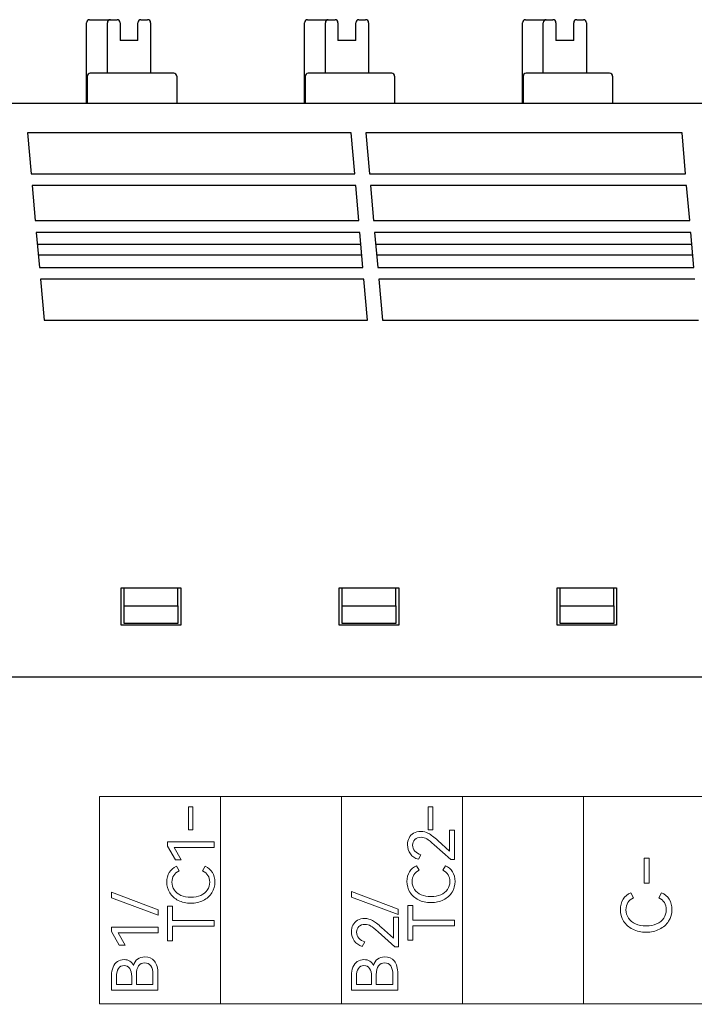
# Model space of a CAD drawing. Header units: millimetres. Extents: x 0 to 427, y 0 to 299.
# Tile 16 of 25: x 121 to 144, y 164 to 197. Entities that reach past the tile are written whole.
import ezdxf

# ---------------------------------------------------------------- set-up
doc = ezdxf.new("R2010")
doc.units = ezdxf.units.MM
doc.header["$LTSCALE"] = 23.1
doc.header["$MEASUREMENT"] = 0
doc.header["$PDSIZE"] = -5
doc.layers.add('IQC尺寸', color=3, linetype='Continuous', lineweight=18)
doc.layers.add('Layer0000', color=7, linetype='Continuous', lineweight=25)
doc.layers.add('layer 1', color=7, linetype='Continuous')
doc.dimstyles.new('+-0.05', dxfattribs={"dimtxt": 2, "dimasz": 2, "dimexe": 1.25, "dimexo": 0.625, "dimtad": 1, "dimdsep": 46, "dimtxsty": 'Standard', "dimcen": 1.5, "dimdle": 4, "dimadec": 0, "dimazin": 0, "dimtol": 1, "dimtp": 0.05, "dimtm": 0.05, "dimtfac": 1, "dimtmove": 0, "dimatfit": 3, "dimfxl": 1, "dimtolj": 1, "dimarcsym": 0})

# ---------------------------------------------------------------- blocks, each defined once
blk = doc.blocks.new('*D34')
at = {"layer": 'Defpoints', "color": 0}
for p in [(195.088, 174.065), (89.1, 120.365), (195.088, 101.751)]:
    blk.add_point(p, dxfattribs=at)
at = {"layer": 'IQC尺寸', "color": 0, "lineweight": -2}
for p, q in [((195.088, 173.44), (195.088, 100.501)), ((89.1, 119.74), (89.1, 100.501)), ((91.1, 101.751), (193.088, 101.751))]:
    blk.add_line(p, q, dxfattribs=at)
at = {"layer": 'IQC尺寸', "color": 0}
for points in [[(91.1, 102.085), (91.1, 101.418), (89.1, 101.751)], [(193.088, 101.418), (193.088, 102.085), (195.088, 101.751)]]:
    blk.add_solid(points, dxfattribs=at)
at = {"layer": 'IQC尺寸', "color": 0, "insert": (142.094, 103.406), "char_height": 2, "attachment_point": 5}
blk.add_mtext('\\A1;106%%p0.2', dxfattribs=at)

msp = doc.modelspace()

# ---------------------------------------------------------------- linework, layer by layer
at = {"layer": 'layer 1', "lineweight": 9}
for points, knots in [([(160.714, 171.357), (160.714, 171.357), (156.643, 171.357), (156.643, 171.357), (156.643, 171.357), (156.643, 171.357), (152.573, 171.357), (152.573, 171.357), (152.573, 171.357), (152.573, 171.357), (148.503, 171.357), (148.503, 171.357), (148.503, 171.357), (148.503, 171.357), (144.432, 171.357), (144.432, 171.357), (144.432, 171.357), (144.432, 171.357), (140.362, 171.357), (140.362, 171.357), (140.362, 171.357), (140.362, 171.357), (136.292, 171.357), (136.292, 171.357), (136.292, 171.357), (136.292, 171.357), (132.221, 171.357), (132.221, 171.357), (132.221, 171.357), (132.221, 171.357), (128.151, 171.357), (128.151, 171.357), (128.151, 171.357), (128.151, 171.357), (124.081, 171.357), (124.081, 171.357)], [0, 0, 0, 0, 0.111111, 0.111111, 0.111111, 0.111111, 0.222222, 0.222222, 0.222222, 0.222222, 0.333333, 0.333333, 0.333333, 0.333333, 0.444444, 0.444444, 0.444444, 0.444444, 0.555556, 0.555556, 0.555556, 0.555556, 0.666667, 0.666667, 0.666667, 0.666667, 0.777778, 0.777778, 0.777778, 0.777778, 0.888889, 0.888889, 0.888889, 0.888889, 1, 1, 1, 1]), ([(127.222, 170.236), (127.222, 170.236), (127.145, 170.236), (127.145, 170.236), (127.145, 170.236), (127.145, 170.236), (127.068, 170.236), (127.068, 170.236), (127.068, 170.236), (127.068, 170.236), (127.068, 170.624), (127.068, 170.624), (127.068, 170.624), (127.068, 170.624), (127.068, 171.011), (127.068, 171.011), (127.068, 171.011), (127.068, 171.011), (127.145, 171.011), (127.145, 171.011), (127.145, 171.011), (127.145, 171.011), (127.222, 171.011), (127.222, 171.011), (127.222, 171.011), (127.222, 171.011), (127.222, 170.624), (127.222, 170.624), (127.222, 170.624), (127.222, 170.624), (127.222, 170.236), (127.222, 170.236)], [0, 0, 0, 0, 0.125, 0.125, 0.125, 0.125, 0.25, 0.25, 0.25, 0.25, 0.375, 0.375, 0.375, 0.375, 0.5, 0.5, 0.5, 0.5, 0.625, 0.625, 0.625, 0.625, 0.75, 0.75, 0.75, 0.75, 0.875, 0.875, 0.875, 0.875, 1, 1, 1, 1]), ([(135.29, 170.236), (135.29, 170.236), (135.214, 170.236), (135.214, 170.236), (135.214, 170.236), (135.214, 170.236), (135.137, 170.236), (135.137, 170.236), (135.137, 170.236), (135.137, 170.236), (135.137, 170.624), (135.137, 170.624), (135.137, 170.624), (135.137, 170.624), (135.137, 171.011), (135.137, 171.011), (135.137, 171.011), (135.137, 171.011), (135.214, 171.011), (135.214, 171.011), (135.214, 171.011), (135.214, 171.011), (135.29, 171.011), (135.29, 171.011), (135.29, 171.011), (135.29, 171.011), (135.29, 170.624), (135.29, 170.624), (135.29, 170.624), (135.29, 170.624), (135.29, 170.236), (135.29, 170.236)], [0, 0, 0, 0, 0.125, 0.125, 0.125, 0.125, 0.25, 0.25, 0.25, 0.25, 0.375, 0.375, 0.375, 0.375, 0.5, 0.5, 0.5, 0.5, 0.625, 0.625, 0.625, 0.625, 0.75, 0.75, 0.75, 0.75, 0.875, 0.875, 0.875, 0.875, 1, 1, 1, 1]), ([(135.847, 169.52), (135.847, 169.52), (135.847, 170.221), (135.847, 170.221), (135.847, 170.221), (135.847, 170.221), (136.014, 170.221), (136.014, 170.221), (136.014, 170.221), (136.014, 170.221), (136.014, 169.233), (136.014, 169.233), (136.014, 169.233), (136.014, 169.233), (135.893, 169.233), (135.893, 169.233), (135.893, 169.233), (135.893, 169.233), (135.334, 169.734), (135.334, 169.734), (135.334, 169.734), (135.23, 169.829), (135.148, 169.893), (135.088, 169.929), (135.088, 169.929), (135.028, 169.964), (134.963, 169.982), (134.892, 169.982), (134.892, 169.982), (134.802, 169.982), (134.732, 169.957), (134.683, 169.908), (134.683, 169.908), (134.633, 169.858), (134.609, 169.796), (134.609, 169.721), (134.609, 169.721), (134.609, 169.645), (134.634, 169.578), (134.686, 169.52), (134.686, 169.52), (134.737, 169.463), (134.805, 169.421), (134.89, 169.395), (134.89, 169.395), (134.89, 169.395), (134.803, 169.243), (134.803, 169.243), (134.803, 169.243), (134.688, 169.274), (134.598, 169.336), (134.534, 169.427), (134.534, 169.427), (134.469, 169.519), (134.437, 169.621), (134.437, 169.734), (134.437, 169.734), (134.437, 169.816), (134.455, 169.891), (134.489, 169.958), (134.489, 169.958), (134.524, 170.026), (134.574, 170.08), (134.641, 170.12), (134.641, 170.12), (134.708, 170.16), (134.789, 170.181), (134.884, 170.181), (134.884, 170.181), (134.975, 170.181), (135.062, 170.158), (135.144, 170.113), (135.144, 170.113), (135.226, 170.068), (135.329, 169.989), (135.453, 169.876), (135.453, 169.876), (135.453, 169.876), (135.847, 169.52), (135.847, 169.52)], [0, 0, 0, 0, 0.05, 0.05, 0.05, 0.05, 0.1, 0.1, 0.1, 0.1, 0.15, 0.15, 0.15, 0.15, 0.2, 0.2, 0.2, 0.2, 0.25, 0.25, 0.25, 0.25, 0.3, 0.3, 0.3, 0.3, 0.35, 0.35, 0.35, 0.35, 0.4, 0.4, 0.4, 0.4, 0.45, 0.45, 0.45, 0.45, 0.5, 0.5, 0.5, 0.5, 0.55, 0.55, 0.55, 0.55, 0.6, 0.6, 0.6, 0.6, 0.65, 0.65, 0.65, 0.65, 0.7, 0.7, 0.7, 0.7, 0.75, 0.75, 0.75, 0.75, 0.8, 0.8, 0.8, 0.8, 0.85, 0.85, 0.85, 0.85, 0.9, 0.9, 0.9, 0.9, 0.95, 0.95, 0.95, 0.95, 1, 1, 1, 1]), ([(126.827, 169.231), (126.827, 169.231), (126.63, 169.231), (126.63, 169.231), (126.63, 169.231), (126.63, 169.231), (126.364, 169.688), (126.364, 169.688), (126.364, 169.688), (126.364, 169.688), (126.364, 169.834), (126.364, 169.834), (126.364, 169.834), (126.364, 169.834), (127.937, 169.834), (127.937, 169.834), (127.937, 169.834), (127.937, 169.834), (127.937, 169.64), (127.937, 169.64), (127.937, 169.64), (127.937, 169.64), (126.593, 169.64), (126.593, 169.64), (126.593, 169.64), (126.593, 169.64), (126.827, 169.231), (126.827, 169.231)], [0, 0, 0, 0, 0.142857, 0.142857, 0.142857, 0.142857, 0.285714, 0.285714, 0.285714, 0.285714, 0.428571, 0.428571, 0.428571, 0.428571, 0.571429, 0.571429, 0.571429, 0.571429, 0.714286, 0.714286, 0.714286, 0.714286, 0.857143, 0.857143, 0.857143, 0.857143, 1, 1, 1, 1]), ([(142.56, 168.446), (142.56, 168.446), (142.394, 168.446), (142.394, 168.446), (142.394, 168.446), (142.394, 168.446), (142.394, 169.281), (142.394, 169.281), (142.394, 169.281), (142.394, 169.281), (142.56, 169.281), (142.56, 169.281), (142.56, 169.281), (142.56, 169.281), (142.56, 168.446), (142.56, 168.446)], [0, 0, 0, 0, 0.25, 0.25, 0.25, 0.25, 0.5, 0.5, 0.5, 0.5, 0.75, 0.75, 0.75, 0.75, 1, 1, 1, 1]), ([(127.784, 168.477), (127.784, 168.649), (127.705, 168.775), (127.546, 168.855), (127.546, 168.855), (127.546, 168.855), (127.636, 169.009), (127.636, 169.009), (127.636, 169.009), (127.738, 168.965), (127.818, 168.896), (127.874, 168.803), (127.874, 168.803), (127.931, 168.711), (127.96, 168.603), (127.96, 168.481), (127.96, 168.481), (127.96, 168.348), (127.926, 168.227), (127.857, 168.119), (127.857, 168.119), (127.789, 168.01), (127.693, 167.924), (127.57, 167.861), (127.57, 167.861), (127.447, 167.799), (127.307, 167.767), (127.149, 167.767), (127.149, 167.767), (126.992, 167.767), (126.852, 167.799), (126.729, 167.861), (126.729, 167.861), (126.606, 167.924), (126.51, 168.011), (126.442, 168.119), (126.442, 168.119), (126.375, 168.227), (126.34, 168.348), (126.34, 168.481), (126.34, 168.481), (126.34, 168.603), (126.369, 168.71), (126.426, 168.803), (126.426, 168.803), (126.483, 168.896), (126.563, 168.965), (126.664, 169.009), (126.664, 169.009), (126.664, 169.009), (126.754, 168.855), (126.754, 168.855), (126.754, 168.855), (126.596, 168.775), (126.516, 168.649), (126.516, 168.477), (126.516, 168.477), (126.516, 168.377), (126.543, 168.288), (126.596, 168.211), (126.596, 168.211), (126.648, 168.134), (126.723, 168.074), (126.819, 168.032), (126.819, 168.032), (126.914, 167.99), (127.025, 167.969), (127.149, 167.969), (127.149, 167.969), (127.274, 167.969), (127.384, 167.99), (127.481, 168.032), (127.481, 168.032), (127.577, 168.074), (127.652, 168.134), (127.705, 168.211), (127.705, 168.211), (127.757, 168.288), (127.784, 168.377), (127.784, 168.477)], [0, 0, 0, 0, 0.05, 0.05, 0.05, 0.05, 0.1, 0.1, 0.1, 0.1, 0.15, 0.15, 0.15, 0.15, 0.2, 0.2, 0.2, 0.2, 0.25, 0.25, 0.25, 0.25, 0.3, 0.3, 0.3, 0.3, 0.35, 0.35, 0.35, 0.35, 0.4, 0.4, 0.4, 0.4, 0.45, 0.45, 0.45, 0.45, 0.5, 0.5, 0.5, 0.5, 0.55, 0.55, 0.55, 0.55, 0.6, 0.6, 0.6, 0.6, 0.65, 0.65, 0.65, 0.65, 0.7, 0.7, 0.7, 0.7, 0.75, 0.75, 0.75, 0.75, 0.8, 0.8, 0.8, 0.8, 0.85, 0.85, 0.85, 0.85, 0.9, 0.9, 0.9, 0.9, 0.95, 0.95, 0.95, 0.95, 1, 1, 1, 1]), ([(135.862, 168.496), (135.862, 168.668), (135.782, 168.794), (135.624, 168.874), (135.624, 168.874), (135.624, 168.874), (135.714, 169.028), (135.714, 169.028), (135.714, 169.028), (135.815, 168.984), (135.895, 168.915), (135.952, 168.822), (135.952, 168.822), (136.009, 168.73), (136.038, 168.622), (136.038, 168.5), (136.038, 168.5), (136.038, 168.367), (136.003, 168.247), (135.935, 168.138), (135.935, 168.138), (135.866, 168.029), (135.77, 167.943), (135.647, 167.88), (135.647, 167.88), (135.524, 167.818), (135.384, 167.786), (135.227, 167.786), (135.227, 167.786), (135.069, 167.786), (134.929, 167.818), (134.806, 167.88), (134.806, 167.88), (134.683, 167.943), (134.587, 168.03), (134.52, 168.138), (134.52, 168.138), (134.452, 168.246), (134.418, 168.367), (134.418, 168.5), (134.418, 168.5), (134.418, 168.622), (134.446, 168.729), (134.504, 168.822), (134.504, 168.822), (134.561, 168.915), (134.64, 168.984), (134.742, 169.028), (134.742, 169.028), (134.742, 169.028), (134.832, 168.874), (134.832, 168.874), (134.832, 168.874), (134.673, 168.794), (134.594, 168.668), (134.594, 168.496), (134.594, 168.496), (134.594, 168.396), (134.621, 168.307), (134.673, 168.23), (134.673, 168.23), (134.726, 168.153), (134.801, 168.093), (134.896, 168.051), (134.896, 168.051), (134.992, 168.009), (135.102, 167.988), (135.227, 167.988), (135.227, 167.988), (135.351, 167.988), (135.462, 168.009), (135.558, 168.051), (135.558, 168.051), (135.655, 168.093), (135.73, 168.153), (135.782, 168.23), (135.782, 168.23), (135.835, 168.307), (135.862, 168.396), (135.862, 168.496)], [0, 0, 0, 0, 0.05, 0.05, 0.05, 0.05, 0.1, 0.1, 0.1, 0.1, 0.15, 0.15, 0.15, 0.15, 0.2, 0.2, 0.2, 0.2, 0.25, 0.25, 0.25, 0.25, 0.3, 0.3, 0.3, 0.3, 0.35, 0.35, 0.35, 0.35, 0.4, 0.4, 0.4, 0.4, 0.45, 0.45, 0.45, 0.45, 0.5, 0.5, 0.5, 0.5, 0.55, 0.55, 0.55, 0.55, 0.6, 0.6, 0.6, 0.6, 0.65, 0.65, 0.65, 0.65, 0.7, 0.7, 0.7, 0.7, 0.75, 0.75, 0.75, 0.75, 0.8, 0.8, 0.8, 0.8, 0.85, 0.85, 0.85, 0.85, 0.9, 0.9, 0.9, 0.9, 0.95, 0.95, 0.95, 0.95, 1, 1, 1, 1]), ([(126.05, 167.365), (126.05, 167.365), (124.479, 167.953), (124.479, 167.953), (124.479, 167.953), (124.479, 167.953), (124.479, 168.138), (124.479, 168.138), (124.479, 168.138), (124.479, 168.138), (126.05, 167.55), (126.05, 167.55), (126.05, 167.55), (126.05, 167.55), (126.05, 167.365), (126.05, 167.365)], [0, 0, 0, 0, 0.25, 0.25, 0.25, 0.25, 0.5, 0.5, 0.5, 0.5, 0.75, 0.75, 0.75, 0.75, 1, 1, 1, 1]), ([(134.128, 167.384), (134.128, 167.384), (132.557, 167.972), (132.557, 167.972), (132.557, 167.972), (132.557, 167.972), (132.557, 168.157), (132.557, 168.157), (132.557, 168.157), (132.557, 168.157), (134.128, 167.569), (134.128, 167.569), (134.128, 167.569), (134.128, 167.569), (134.128, 167.384), (134.128, 167.384)], [0, 0, 0, 0, 0.25, 0.25, 0.25, 0.25, 0.5, 0.5, 0.5, 0.5, 0.75, 0.75, 0.75, 0.75, 1, 1, 1, 1]), ([(143.141, 167.549), (143.141, 167.733), (143.056, 167.867), (142.887, 167.953), (142.887, 167.953), (142.887, 167.953), (142.983, 168.118), (142.983, 168.118), (142.983, 168.118), (143.092, 168.071), (143.177, 167.997), (143.238, 167.898), (143.238, 167.898), (143.298, 167.799), (143.329, 167.684), (143.329, 167.554), (143.329, 167.554), (143.329, 167.412), (143.292, 167.282), (143.219, 167.166), (143.219, 167.166), (143.147, 167.051), (143.043, 166.958), (142.912, 166.891), (142.912, 166.891), (142.781, 166.825), (142.631, 166.79), (142.463, 166.79), (142.463, 166.79), (142.294, 166.79), (142.144, 166.825), (142.013, 166.891), (142.013, 166.891), (141.882, 166.958), (141.779, 167.051), (141.707, 167.166), (141.707, 167.166), (141.635, 167.282), (141.598, 167.412), (141.598, 167.554), (141.598, 167.554), (141.598, 167.684), (141.629, 167.799), (141.69, 167.898), (141.69, 167.898), (141.751, 167.997), (141.836, 168.071), (141.944, 168.118), (141.944, 168.118), (141.944, 168.118), (142.041, 167.953), (142.041, 167.953), (142.041, 167.953), (141.871, 167.867), (141.786, 167.733), (141.786, 167.549), (141.786, 167.549), (141.786, 167.442), (141.815, 167.347), (141.871, 167.265), (141.871, 167.265), (141.927, 167.183), (142.007, 167.119), (142.109, 167.074), (142.109, 167.074), (142.212, 167.029), (142.33, 167.006), (142.463, 167.006), (142.463, 167.006), (142.596, 167.006), (142.714, 167.029), (142.817, 167.074), (142.817, 167.074), (142.92, 167.119), (143, 167.183), (143.056, 167.265), (143.056, 167.265), (143.113, 167.348), (143.141, 167.442), (143.141, 167.549)], [0, 0, 0, 0, 0.05, 0.05, 0.05, 0.05, 0.1, 0.1, 0.1, 0.1, 0.15, 0.15, 0.15, 0.15, 0.2, 0.2, 0.2, 0.2, 0.25, 0.25, 0.25, 0.25, 0.3, 0.3, 0.3, 0.3, 0.35, 0.35, 0.35, 0.35, 0.4, 0.4, 0.4, 0.4, 0.45, 0.45, 0.45, 0.45, 0.5, 0.5, 0.5, 0.5, 0.55, 0.55, 0.55, 0.55, 0.6, 0.6, 0.6, 0.6, 0.65, 0.65, 0.65, 0.65, 0.7, 0.7, 0.7, 0.7, 0.75, 0.75, 0.75, 0.75, 0.8, 0.8, 0.8, 0.8, 0.85, 0.85, 0.85, 0.85, 0.9, 0.9, 0.9, 0.9, 0.95, 0.95, 0.95, 0.95, 1, 1, 1, 1]), ([(126.366, 166.505), (126.366, 166.505), (126.366, 167.672), (126.366, 167.672), (126.366, 167.672), (126.366, 167.672), (126.536, 167.672), (126.536, 167.672), (126.536, 167.672), (126.536, 167.672), (126.536, 167.183), (126.536, 167.183), (126.536, 167.183), (126.536, 167.183), (127.937, 167.183), (127.937, 167.183), (127.937, 167.183), (127.937, 167.183), (127.937, 166.992), (127.937, 166.992), (127.937, 166.992), (127.937, 166.992), (126.536, 166.992), (126.536, 166.992), (126.536, 166.992), (126.536, 166.992), (126.536, 166.505), (126.536, 166.505), (126.536, 166.505), (126.536, 166.505), (126.366, 166.505), (126.366, 166.505)], [0, 0, 0, 0, 0.125, 0.125, 0.125, 0.125, 0.25, 0.25, 0.25, 0.25, 0.375, 0.375, 0.375, 0.375, 0.5, 0.5, 0.5, 0.5, 0.625, 0.625, 0.625, 0.625, 0.75, 0.75, 0.75, 0.75, 0.875, 0.875, 0.875, 0.875, 1, 1, 1, 1]), ([(134.444, 166.524), (134.444, 166.524), (134.444, 167.691), (134.444, 167.691), (134.444, 167.691), (134.444, 167.691), (134.613, 167.691), (134.613, 167.691), (134.613, 167.691), (134.613, 167.691), (134.613, 167.202), (134.613, 167.202), (134.613, 167.202), (134.613, 167.202), (136.014, 167.202), (136.014, 167.202), (136.014, 167.202), (136.014, 167.202), (136.014, 167.011), (136.014, 167.011), (136.014, 167.011), (136.014, 167.011), (134.613, 167.011), (134.613, 167.011), (134.613, 167.011), (134.613, 167.011), (134.613, 166.524), (134.613, 166.524), (134.613, 166.524), (134.613, 166.524), (134.444, 166.524), (134.444, 166.524)], [0, 0, 0, 0, 0.125, 0.125, 0.125, 0.125, 0.25, 0.25, 0.25, 0.25, 0.375, 0.375, 0.375, 0.375, 0.5, 0.5, 0.5, 0.5, 0.625, 0.625, 0.625, 0.625, 0.75, 0.75, 0.75, 0.75, 0.875, 0.875, 0.875, 0.875, 1, 1, 1, 1]), ([(133.962, 166.593), (133.962, 166.593), (133.962, 167.293), (133.962, 167.293), (133.962, 167.293), (133.962, 167.293), (134.129, 167.293), (134.129, 167.293), (134.129, 167.293), (134.129, 167.293), (134.129, 166.305), (134.129, 166.305), (134.129, 166.305), (134.129, 166.305), (134.008, 166.305), (134.008, 166.305), (134.008, 166.305), (134.008, 166.305), (133.449, 166.807), (133.449, 166.807), (133.449, 166.807), (133.345, 166.901), (133.262, 166.966), (133.203, 167.001), (133.203, 167.001), (133.143, 167.036), (133.078, 167.054), (133.007, 167.054), (133.007, 167.054), (132.917, 167.054), (132.847, 167.029), (132.798, 166.98), (132.798, 166.98), (132.748, 166.931), (132.724, 166.869), (132.724, 166.794), (132.724, 166.794), (132.724, 166.718), (132.75, 166.65), (132.801, 166.593), (132.801, 166.593), (132.852, 166.535), (132.92, 166.493), (133.005, 166.468), (133.005, 166.468), (133.005, 166.468), (132.918, 166.316), (132.918, 166.316), (132.918, 166.316), (132.803, 166.347), (132.713, 166.408), (132.649, 166.5), (132.649, 166.5), (132.584, 166.591), (132.552, 166.694), (132.552, 166.807), (132.552, 166.807), (132.552, 166.888), (132.57, 166.964), (132.604, 167.031), (132.604, 167.031), (132.638, 167.098), (132.689, 167.153), (132.756, 167.193), (132.756, 167.193), (132.823, 167.233), (132.904, 167.253), (132.999, 167.253), (132.999, 167.253), (133.09, 167.253), (133.177, 167.23), (133.259, 167.185), (133.259, 167.185), (133.341, 167.14), (133.444, 167.06), (133.568, 166.948), (133.568, 166.948), (133.568, 166.948), (133.962, 166.593), (133.962, 166.593)], [0, 0, 0, 0, 0.05, 0.05, 0.05, 0.05, 0.1, 0.1, 0.1, 0.1, 0.15, 0.15, 0.15, 0.15, 0.2, 0.2, 0.2, 0.2, 0.25, 0.25, 0.25, 0.25, 0.3, 0.3, 0.3, 0.3, 0.35, 0.35, 0.35, 0.35, 0.4, 0.4, 0.4, 0.4, 0.45, 0.45, 0.45, 0.45, 0.5, 0.5, 0.5, 0.5, 0.55, 0.55, 0.55, 0.55, 0.6, 0.6, 0.6, 0.6, 0.65, 0.65, 0.65, 0.65, 0.7, 0.7, 0.7, 0.7, 0.75, 0.75, 0.75, 0.75, 0.8, 0.8, 0.8, 0.8, 0.85, 0.85, 0.85, 0.85, 0.9, 0.9, 0.9, 0.9, 0.95, 0.95, 0.95, 0.95, 1, 1, 1, 1]), ([(124.941, 166.361), (124.941, 166.361), (124.744, 166.361), (124.744, 166.361), (124.744, 166.361), (124.744, 166.361), (124.478, 166.817), (124.478, 166.817), (124.478, 166.817), (124.478, 166.817), (124.478, 166.963), (124.478, 166.963), (124.478, 166.963), (124.478, 166.963), (126.05, 166.963), (126.05, 166.963), (126.05, 166.963), (126.05, 166.963), (126.05, 166.77), (126.05, 166.77), (126.05, 166.77), (126.05, 166.77), (124.707, 166.77), (124.707, 166.77), (124.707, 166.77), (124.707, 166.77), (124.941, 166.361), (124.941, 166.361)], [0, 0, 0, 0, 0.142857, 0.142857, 0.142857, 0.142857, 0.285714, 0.285714, 0.285714, 0.285714, 0.428571, 0.428571, 0.428571, 0.428571, 0.571429, 0.571429, 0.571429, 0.571429, 0.714286, 0.714286, 0.714286, 0.714286, 0.857143, 0.857143, 0.857143, 0.857143, 1, 1, 1, 1]), ([(125.224, 165.671), (125.28, 165.866), (125.406, 165.963), (125.602, 165.963), (125.602, 165.963), (125.741, 165.963), (125.85, 165.915), (125.927, 165.82), (125.927, 165.82), (126.003, 165.726), (126.043, 165.583), (126.043, 165.398), (126.043, 165.398), (126.043, 165.398), (126.043, 164.84), (126.043, 164.84), (126.043, 164.84), (126.043, 164.84), (124.483, 164.84), (124.483, 164.84), (124.483, 164.84), (124.483, 164.84), (124.483, 165.332), (124.483, 165.332), (124.483, 165.332), (124.483, 165.442), (124.501, 165.537), (124.534, 165.618), (124.534, 165.618), (124.568, 165.698), (124.618, 165.762), (124.681, 165.805), (124.681, 165.805), (124.744, 165.849), (124.82, 165.871), (124.905, 165.871), (124.905, 165.871), (125.054, 165.871), (125.16, 165.805), (125.224, 165.671)], [0, 0, 0, 0, 0.1, 0.1, 0.1, 0.1, 0.2, 0.2, 0.2, 0.2, 0.3, 0.3, 0.3, 0.3, 0.4, 0.4, 0.4, 0.4, 0.5, 0.5, 0.5, 0.5, 0.6, 0.6, 0.6, 0.6, 0.7, 0.7, 0.7, 0.7, 0.8, 0.8, 0.8, 0.8, 0.9, 0.9, 0.9, 0.9, 1, 1, 1, 1]), ([(133.293, 165.671), (133.348, 165.866), (133.474, 165.963), (133.67, 165.963), (133.67, 165.963), (133.809, 165.963), (133.918, 165.915), (133.995, 165.82), (133.995, 165.82), (134.072, 165.725), (134.111, 165.584), (134.111, 165.398), (134.111, 165.398), (134.111, 165.398), (134.111, 164.84), (134.111, 164.84), (134.111, 164.84), (134.111, 164.84), (132.551, 164.84), (132.551, 164.84), (132.551, 164.84), (132.551, 164.84), (132.551, 165.332), (132.551, 165.332), (132.551, 165.332), (132.551, 165.442), (132.569, 165.537), (132.603, 165.618), (132.603, 165.618), (132.637, 165.698), (132.686, 165.761), (132.75, 165.805), (132.75, 165.805), (132.813, 165.849), (132.888, 165.871), (132.973, 165.871), (132.973, 165.871), (133.123, 165.871), (133.229, 165.805), (133.293, 165.671)], [0, 0, 0, 0, 0.1, 0.1, 0.1, 0.1, 0.2, 0.2, 0.2, 0.2, 0.3, 0.3, 0.3, 0.3, 0.4, 0.4, 0.4, 0.4, 0.5, 0.5, 0.5, 0.5, 0.6, 0.6, 0.6, 0.6, 0.7, 0.7, 0.7, 0.7, 0.8, 0.8, 0.8, 0.8, 0.9, 0.9, 0.9, 0.9, 1, 1, 1, 1]), ([(124.651, 165.03), (124.651, 165.03), (125.163, 165.03), (125.163, 165.03), (125.163, 165.03), (125.163, 165.03), (125.163, 165.3), (125.163, 165.3), (125.163, 165.3), (125.163, 165.418), (125.139, 165.51), (125.095, 165.574), (125.095, 165.574), (125.05, 165.638), (124.986, 165.671), (124.905, 165.671), (124.905, 165.671), (124.827, 165.671), (124.765, 165.638), (124.719, 165.573), (124.719, 165.573), (124.674, 165.508), (124.651, 165.415), (124.651, 165.3), (124.651, 165.3), (124.651, 165.3), (124.651, 165.03), (124.651, 165.03)], [0, 0, 0, 0, 0.142857, 0.142857, 0.142857, 0.142857, 0.285714, 0.285714, 0.285714, 0.285714, 0.428571, 0.428571, 0.428571, 0.428571, 0.571429, 0.571429, 0.571429, 0.571429, 0.714286, 0.714286, 0.714286, 0.714286, 0.857143, 0.857143, 0.857143, 0.857143, 1, 1, 1, 1]), ([(125.876, 165.364), (125.876, 165.498), (125.852, 165.598), (125.804, 165.664), (125.804, 165.664), (125.756, 165.729), (125.688, 165.763), (125.602, 165.763), (125.602, 165.763), (125.514, 165.763), (125.444, 165.729), (125.395, 165.664), (125.395, 165.664), (125.346, 165.598), (125.32, 165.496), (125.32, 165.364), (125.32, 165.364), (125.32, 165.364), (125.32, 165.03), (125.32, 165.03), (125.32, 165.03), (125.32, 165.03), (125.876, 165.03), (125.876, 165.03), (125.876, 165.03), (125.876, 165.03), (125.876, 165.364), (125.876, 165.364)], [0, 0, 0, 0, 0.142857, 0.142857, 0.142857, 0.142857, 0.285714, 0.285714, 0.285714, 0.285714, 0.428571, 0.428571, 0.428571, 0.428571, 0.571429, 0.571429, 0.571429, 0.571429, 0.714286, 0.714286, 0.714286, 0.714286, 0.857143, 0.857143, 0.857143, 0.857143, 1, 1, 1, 1]), ([(132.72, 165.03), (132.72, 165.03), (133.231, 165.03), (133.231, 165.03), (133.231, 165.03), (133.231, 165.03), (133.231, 165.3), (133.231, 165.3), (133.231, 165.3), (133.231, 165.418), (133.208, 165.51), (133.163, 165.574), (133.163, 165.574), (133.118, 165.639), (133.054, 165.671), (132.973, 165.671), (132.973, 165.671), (132.895, 165.671), (132.833, 165.638), (132.788, 165.573), (132.788, 165.573), (132.743, 165.508), (132.72, 165.416), (132.72, 165.3), (132.72, 165.3), (132.72, 165.3), (132.72, 165.03), (132.72, 165.03)], [0, 0, 0, 0, 0.142857, 0.142857, 0.142857, 0.142857, 0.285714, 0.285714, 0.285714, 0.285714, 0.428571, 0.428571, 0.428571, 0.428571, 0.571429, 0.571429, 0.571429, 0.571429, 0.714286, 0.714286, 0.714286, 0.714286, 0.857143, 0.857143, 0.857143, 0.857143, 1, 1, 1, 1]), ([(133.945, 165.364), (133.945, 165.498), (133.921, 165.598), (133.873, 165.664), (133.873, 165.664), (133.824, 165.729), (133.757, 165.763), (133.67, 165.763), (133.67, 165.763), (133.582, 165.763), (133.513, 165.729), (133.463, 165.664), (133.463, 165.664), (133.414, 165.598), (133.389, 165.497), (133.389, 165.364), (133.389, 165.364), (133.389, 165.364), (133.389, 165.03), (133.389, 165.03), (133.389, 165.03), (133.389, 165.03), (133.945, 165.03), (133.945, 165.03), (133.945, 165.03), (133.945, 165.03), (133.945, 165.364), (133.945, 165.364)], [0, 0, 0, 0, 0.142857, 0.142857, 0.142857, 0.142857, 0.285714, 0.285714, 0.285714, 0.285714, 0.428571, 0.428571, 0.428571, 0.428571, 0.571429, 0.571429, 0.571429, 0.571429, 0.714286, 0.714286, 0.714286, 0.714286, 0.857143, 0.857143, 0.857143, 0.857143, 1, 1, 1, 1]), ([(160.714, 164.388), (160.714, 164.388), (156.643, 164.388), (156.643, 164.388), (156.643, 164.388), (156.643, 164.388), (152.573, 164.388), (152.573, 164.388), (152.573, 164.388), (152.573, 164.388), (148.503, 164.388), (148.503, 164.388), (148.503, 164.388), (148.503, 164.388), (144.432, 164.388), (144.432, 164.388), (144.432, 164.388), (144.432, 164.388), (140.362, 164.388), (140.362, 164.388), (140.362, 164.388), (140.362, 164.388), (136.292, 164.388), (136.292, 164.388), (136.292, 164.388), (136.292, 164.388), (132.221, 164.388), (132.221, 164.388), (132.221, 164.388), (132.221, 164.388), (128.151, 164.388), (128.151, 164.388), (128.151, 164.388), (128.151, 164.388), (124.081, 164.388), (124.081, 164.388)], [0, 0, 0, 0, 0.111111, 0.111111, 0.111111, 0.111111, 0.222222, 0.222222, 0.222222, 0.222222, 0.333333, 0.333333, 0.333333, 0.333333, 0.444444, 0.444444, 0.444444, 0.444444, 0.555556, 0.555556, 0.555556, 0.555556, 0.666667, 0.666667, 0.666667, 0.666667, 0.777778, 0.777778, 0.777778, 0.777778, 0.888889, 0.888889, 0.888889, 0.888889, 1, 1, 1, 1])]:
    msp.add_open_spline(points, degree=3, knots=knots, dxfattribs=at)
for points in [[(124.081, 164.388), (124.081, 164.388), (124.081, 171.357), (124.081, 171.357)], [(128.151, 164.388), (128.151, 164.388), (128.151, 171.357), (128.151, 171.357)], [(132.221, 164.388), (132.221, 164.388), (132.221, 171.357), (132.221, 171.357)], [(136.292, 164.388), (136.292, 164.388), (136.292, 171.357), (136.292, 171.357)], [(140.362, 164.388), (140.362, 164.388), (140.362, 171.357), (140.362, 171.357)]]:
    msp.add_open_spline(points, degree=3, dxfattribs=at)
at = {"layer": 'Layer0000', "color": 7, "linetype": 'Continuous', "lineweight": 25}
for p, q in [((123.644, 194.665), (123.644, 197.365)), ((123.744, 197.465), (124.244, 197.465)), ((124.244, 197.465), (124.444, 197.465)), ((124.344, 195.665), (124.344, 197.365)), ((124.444, 197.465), (124.669, 197.465)), ((124.769, 197.365), (124.769, 196.765)), ((125.369, 196.765), (125.369, 197.365)), ((125.469, 197.465), (125.698, 197.465)), ((125.798, 197.365), (125.798, 195.665)), ((130.974, 194.665), (130.974, 197.365)), ((131.074, 197.465), (131.574, 197.465)), ((131.574, 197.465), (131.774, 197.465)), ((131.674, 195.665), (131.674, 197.365)), ((131.774, 197.465), (131.999, 197.465)), ((132.099, 197.365), (132.099, 196.765)), ((132.699, 196.765), (132.699, 197.365)), ((132.799, 197.465), (133.028, 197.465)), ((133.128, 197.365), (133.128, 195.665)), ((138.304, 194.665), (138.304, 197.365)), ((138.404, 197.465), (138.904, 197.465)), ((138.904, 197.465), (139.104, 197.465)), ((139.004, 195.665), (139.004, 197.365)), ((139.104, 197.465), (139.329, 197.465)), ((139.429, 197.365), (139.429, 196.765)), ((140.029, 196.765), (140.029, 197.365)), ((140.129, 197.465), (140.358, 197.465)), ((140.458, 197.365), (140.458, 195.665)), ((125.369, 196.765), (124.769, 196.765)), ((132.699, 196.765), (132.099, 196.765)), ((140.029, 196.765), (139.429, 196.765)), ((126.575, 195.665), (123.766, 195.665)), ((133.905, 195.665), (131.096, 195.665)), ((141.235, 195.665), (138.426, 195.665)), ((123.666, 195.565), (123.666, 194.665)), ((126.675, 195.565), (126.675, 194.665)), ((130.996, 195.565), (130.996, 194.665)), ((134.005, 195.565), (134.005, 194.665)), ((138.326, 195.565), (138.326, 194.665)), ((141.335, 195.565), (141.335, 194.665)), ((118.106, 194.665), (188.952, 194.665)), ((132.54, 193.665), (121.66, 193.665)), ((121.66, 193.665), (121.781, 192.29)), ((132.661, 192.29), (132.54, 193.665)), ((143.67, 193.665), (133.04, 193.665)), ((133.04, 193.665), (133.161, 192.29)), ((143.791, 192.29), (143.67, 193.665)), ((121.781, 192.29), (132.661, 192.29)), ((133.161, 192.29), (143.791, 192.29)), ((121.816, 191.89), (121.918, 190.715)), ((132.696, 191.89), (121.816, 191.89)), ((132.798, 190.715), (132.696, 191.89)), ((133.196, 191.89), (133.298, 190.715)), ((143.826, 191.89), (133.196, 191.89)), ((143.928, 190.715), (143.826, 191.89)), ((121.918, 190.715), (132.798, 190.715)), ((133.298, 190.715), (143.928, 190.715)), ((121.953, 190.315), (122.056, 189.14)), ((132.833, 190.315), (121.953, 190.315)), ((132.936, 189.14), (132.833, 190.315)), ((133.333, 190.315), (133.436, 189.14)), ((143.963, 190.315), (133.333, 190.315)), ((144.066, 189.14), (143.963, 190.315)), ((132.869, 189.911), (121.989, 189.911)), ((143.999, 189.911), (133.369, 189.911)), ((122.019, 189.565), (132.899, 189.565)), ((133.399, 189.565), (144.029, 189.565)), ((122.056, 189.14), (132.936, 189.14)), ((133.436, 189.14), (144.066, 189.14)), ((122.091, 188.74), (122.212, 187.365)), ((132.971, 188.74), (122.091, 188.74)), ((133.092, 187.365), (132.971, 188.74)), ((133.471, 188.74), (133.592, 187.365)), ((144.101, 188.74), (133.471, 188.74)), ((122.212, 187.365), (133.092, 187.365)), ((133.592, 187.365), (144.222, 187.365)), ((124.812, 177.115), (124.812, 178.365)), ((124.812, 178.365), (126.812, 178.365)), ((124.912, 177.765), (124.912, 178.365)), ((126.712, 177.765), (126.712, 178.365)), ((126.812, 178.365), (126.812, 177.115)), ((132.142, 177.115), (132.142, 178.365)), ((132.142, 178.365), (134.142, 178.365)), ((132.242, 177.765), (132.242, 178.365)), ((134.042, 177.765), (134.042, 178.365)), ((134.142, 178.365), (134.142, 177.115)), ((139.472, 177.115), (139.472, 178.365)), ((139.472, 178.365), (141.472, 178.365)), ((139.572, 177.765), (139.572, 178.365)), ((141.372, 177.765), (141.372, 178.365)), ((141.472, 178.365), (141.472, 177.115)), ((124.912, 177.165), (124.912, 177.765)), ((124.912, 177.765), (126.712, 177.765)), ((126.712, 177.765), (126.712, 177.165)), ((132.242, 177.165), (132.242, 177.765)), ((132.242, 177.765), (134.042, 177.765)), ((134.042, 177.765), (134.042, 177.165)), ((139.572, 177.165), (139.572, 177.765)), ((139.572, 177.765), (141.372, 177.765)), ((141.372, 177.765), (141.372, 177.165)), ((126.812, 177.115), (124.812, 177.115)), ((126.712, 177.165), (124.912, 177.165)), ((134.142, 177.115), (132.142, 177.115)), ((134.042, 177.165), (132.242, 177.165)), ((141.472, 177.115), (139.472, 177.115)), ((141.372, 177.165), (139.572, 177.165)), ((188.952, 175.365), (119.768, 175.365)), ((122.833, 175.361), (122.833, 175.365))]:
    msp.add_line(p, q, dxfattribs=at)
for centre, start, end in [((123.744, 197.365), 90, 180), ((124.444, 197.365), 90, 180), ((124.669, 197.365), 0, 90), ((125.469, 197.365), 90, 180), ((125.698, 197.365), 0, 90), ((131.074, 197.365), 90, 180), ((131.774, 197.365), 90, 180), ((131.999, 197.365), 0, 90), ((132.799, 197.365), 90, 180), ((133.028, 197.365), 0, 90), ((138.404, 197.365), 90, 180), ((139.104, 197.365), 90, 180), ((139.329, 197.365), 0, 90), ((140.129, 197.365), 90, 180), ((140.358, 197.365), 0, 90), ((123.766, 195.565), 90, 180), ((126.575, 195.565), 0, 90), ((131.096, 195.565), 90, 180), ((133.905, 195.565), 0, 90), ((138.426, 195.565), 90, 180), ((141.235, 195.565), 0, 90)]:
    msp.add_arc(centre, 0.1, start, end, dxfattribs=at)
for points, weights in [([(123.744, 197.465), (123.744, 197.466), (123.744, 197.466)], [0.958494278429, 0.977522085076, 1]), ([(124.244, 197.465), (124.244, 197.466), (124.244, 197.466)], [0.95849427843, 0.977522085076, 1]), ([(124.444, 197.465), (124.444, 197.466), (124.444, 197.466)], [0.961140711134, 0.979075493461, 1]), ([(124.669, 197.465), (124.669, 197.466), (124.669, 197.466)], [0.958494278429, 0.977522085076, 1]), ([(125.469, 197.466), (125.469, 197.466), (125.469, 197.465)], [1, 0.977522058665, 0.958494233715]), ([(125.698, 197.465), (125.698, 197.466), (125.698, 197.466)], [0.969077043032, 0.983622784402, 1]), ([(131.074, 197.465), (131.074, 197.466), (131.074, 197.466)], [0.95849427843, 0.977522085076, 1]), ([(131.574, 197.465), (131.574, 197.466), (131.574, 197.466)], [0.958494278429, 0.977522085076, 1]), ([(131.774, 197.465), (131.774, 197.466), (131.774, 197.466)], [0.969077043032, 0.983622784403, 1]), ([(131.999, 197.465), (131.999, 197.466), (131.999, 197.466)], [0.969077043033, 0.983622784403, 1]), ([(132.799, 197.466), (132.799, 197.466), (132.799, 197.465)], [1, 0.977522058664, 0.958494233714]), ([(133.028, 197.465), (133.028, 197.466), (133.028, 197.466)], [0.969077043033, 0.983622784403, 1]), ([(138.404, 197.465), (138.404, 197.466), (138.404, 197.466)], [0.958494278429, 0.977522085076, 1]), ([(138.904, 197.465), (138.904, 197.466), (138.904, 197.466)], [0.958494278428, 0.977522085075, 1]), ([(139.104, 197.465), (139.104, 197.466), (139.104, 197.466)], [0.961140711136, 0.979075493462, 1]), ([(139.329, 197.465), (139.329, 197.466), (139.329, 197.466)], [0.958494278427, 0.977522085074, 1]), ([(140.129, 197.466), (140.129, 197.466), (140.129, 197.465)], [1, 0.977522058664, 0.958494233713]), ([(140.358, 197.465), (140.358, 197.466), (140.358, 197.466)], [0.969077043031, 0.983622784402, 1]), ([(126.575, 195.666), (126.575, 195.666), (126.575, 195.665)], [1, 0.990881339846, 0.982817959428]), ([(133.905, 195.666), (133.905, 195.666), (133.905, 195.665)], [1, 0.990881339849, 0.982817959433]), ([(141.235, 195.666), (141.235, 195.666), (141.235, 195.665)], [1, 0.990881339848, 0.98281795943])]:
    msp.add_rational_spline(points, weights, degree=2, dxfattribs=at)

# ---------------------------------------------------------------- dimensions: what is measured, and where the dimension line sits
at = {"layer": 'IQC尺寸'}
dim = msp.add_linear_dim(base=(195.088, 101.751), p1=(89.1, 120.365), p2=(195.088, 174.065), text='<>%%p0.2', dimstyle='+-0.05', override={"dimgap": 0.625, "dimtad": 1, "dimjust": 0, "dimdec": 1, "dimlfac": 1, "dimpost": '<>', "dimse1": 0, "dimse2": 0, "dimsd1": 0, "dimsd2": 0, "dimtol": 0, "dimlim": 0, "dimtofl": 1, "dimtvp": 0.1, "dimarcsym": 1}, dxfattribs=at)
dim.commit()
dim.dimension.update_dxf_attribs({"geometry": '*D34', "text_midpoint": (142.094, 103.406)})

doc.saveas('drawing.dxf')
